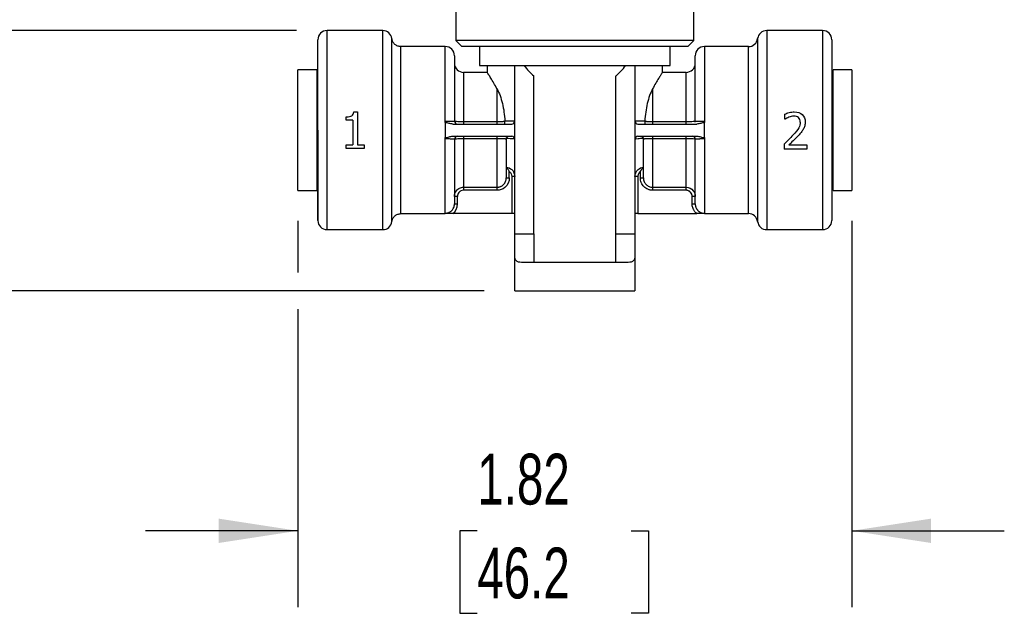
# Model space of a CAD drawing. Header units: inches. Extents: x 0.5 to 21.5, y 0.5 to 16.5.
# Tile 3 of 11: x 3.7 to 7, y 6.7 to 8.7. Entities that reach past the tile are written whole.
import ezdxf

# ---------------------------------------------------------------- set-up
doc = ezdxf.new("R2010")
doc.units = ezdxf.units.IN
doc.header["$LTSCALE"] = 2
doc.header["$MEASUREMENT"] = 0
doc.layers.add('DIMENSIONS', color=140, linetype='Continuous', lineweight=25)
doc.styles.add('SLDTEXTSTYLE0', font='TXT', dxfattribs={"width": 0.7})
doc.dimstyles.new('SLDDIMSTYLE1', dxfattribs={"dimtxt": 0.169922, "dimasz": 0.26, "dimexe": 0, "dimexo": 0.0625, "dimgap": 0.04248, "dimtad": 0, "dimtih": 1, "dimtoh": 1, "dimrnd": 1e-09, "dimdsep": 46, "dimtxsty": 'SLDTEXTSTYLE0', "dimsah": 1, "dimcen": 0.09, "dimadec": 0, "dimazin": 2, "dimtfac": 1, "dimtofl": 0, "dimtmove": 0, "dimatfit": 3, "dimfxl": 0, "dimfrac": 2, "dimtolj": 1, "dimtzin": 12, "dimarcsym": 0})
doc.dimstyles.new('SLDDIMSTYLE2', dxfattribs={"dimtxt": 0.169922, "dimasz": 0.26, "dimexe": 0, "dimexo": 0.0625, "dimgap": 0.04248, "dimtad": 0, "dimtih": 1, "dimtoh": 1, "dimrnd": 1e-09, "dimzin": 12, "dimdsep": 46, "dimtxsty": 'SLDTEXTSTYLE0', "dimsah": 1, "dimcen": 0.09, "dimadec": 0, "dimazin": 3, "dimtfac": 1, "dimtmove": 0, "dimatfit": 0, "dimfxl": 0, "dimfrac": 2, "dimtolj": 1, "dimtzin": 12, "dimarcsym": 0})

# ---------------------------------------------------------------- blocks, each defined once
blk = doc.blocks.new('_D')
at = {"layer": 'DIMENSIONS'}
for p, q in [((2.2923, 9.1869), (2.2352, 9.1869)), ((2.2352, 9.1869), (2.2352, 8.9168)), ((2.7972, 9.1869), (2.8543, 9.1869)), ((2.8543, 9.1869), (2.8543, 8.9168)), ((3.1035, 9.1869), (3.6035, 9.1869)), ((3.6035, 9.1869), (3.6035, 8.6619)), ((2.2352, 8.9168), (2.2923, 8.9168)), ((2.8543, 8.9168), (2.7972, 8.9168)), ((4.6387, 8.6619), (3.3535, 8.6619)), ((3.6035, 7.8084), (3.6035, 8.6619)), ((5.2547, 7.8084), (3.3535, 7.8084))]:
    blk.add_line(p, q, dxfattribs=at)
for points in [[(3.6035, 8.6619), (3.5635, 8.4019), (3.6435, 8.4019)], [(3.6035, 7.8084), (3.6435, 8.0684), (3.5635, 8.0684)]]:
    blk.add_solid(points, dxfattribs=at)
at = {"layer": 'DIMENSIONS', "char_height": 0.16667, "attachment_point": 1, "style": 'SLDTEXTSTYLE0'}
for s, insert in [('0.85', (2.2923, 9.4397)), ('21.7', (2.2923, 9.1316))]:
    blk.add_mtext(s, dxfattribs=dict(at, insert=insert))
blk = doc.blocks.new('_D_1')
at = {"layer": 'DIMENSIONS'}
for p, q in [((4.6427, 8.0374), (4.6427, 7.8684)), ((6.4607, 8.0374), (6.4607, 6.771)), ((4.6427, 7.7484), (4.6427, 6.771)), ((4.6427, 7.021), (4.1427, 7.021)), ((5.2315, 7.021), (5.1744, 7.021)), ((5.1744, 7.021), (5.1744, 6.751)), ((5.7364, 7.021), (5.7935, 7.021)), ((5.7935, 7.021), (5.7935, 6.751)), ((6.4607, 7.021), (6.9607, 7.021)), ((5.1744, 6.751), (5.2315, 6.751)), ((5.7935, 6.751), (5.7364, 6.751))]:
    blk.add_line(p, q, dxfattribs=at)
for points in [[(4.6427, 7.021), (4.3827, 7.061), (4.3827, 6.981)], [(6.4607, 7.021), (6.7207, 6.981), (6.7207, 7.061)]]:
    blk.add_solid(points, dxfattribs=at)
at = {"layer": 'DIMENSIONS', "char_height": 0.16667, "attachment_point": 1, "style": 'SLDTEXTSTYLE0'}
for s, insert in [('1.82', (5.2315, 7.2739)), ('46.2', (5.2315, 6.9658))]:
    blk.add_mtext(s, dxfattribs=dict(at, insert=insert))

msp = doc.modelspace()

# ---------------------------------------------------------------- linework, layer by layer
for p, q in [((5.1612, 8.9514), (5.1612, 8.6294)), ((5.9422, 8.6294), (5.9422, 8.9514)), ((4.9217, 8.6619), (4.7387, 8.6619)), ((4.7387, 8.0089), (4.7387, 8.6619)), ((4.9217, 8.3354), (4.9217, 8.6619)), ((6.3647, 8.6619), (6.1812, 8.6619)), ((6.1812, 8.6619), (6.1812, 8.0089)), ((6.3647, 8.6619), (6.3647, 8.0089)), ((5.1612, 8.6294), (5.1812, 8.6094)), ((5.9422, 8.6294), (5.1612, 8.6294)), ((5.9222, 8.6094), (5.9422, 8.6294)), ((6.1514, 8.6357), (6.1514, 8.3354)), ((6.3947, 8.6319), (6.3947, 8.3354)), ((5.1267, 8.6094), (4.9812, 8.6094)), ((5.1267, 8.3644), (5.1267, 8.6094)), ((5.2392, 8.6094), (5.1812, 8.6094)), ((5.2392, 8.6094), (5.2392, 8.5474)), ((5.8642, 8.6094), (5.2392, 8.6094)), ((5.9222, 8.6094), (5.8642, 8.6094)), ((5.8642, 8.5474), (5.8642, 8.6094)), ((6.1217, 8.6094), (5.9767, 8.6094)), ((5.9767, 8.6094), (5.9767, 8.3644)), ((6.1217, 8.3354), (6.1217, 8.6094)), ((4.7047, 8.5334), (4.6427, 8.5334)), ((4.6427, 8.1374), (4.6427, 8.5334)), ((4.7047, 8.5334), (4.7047, 8.1374)), ((5.2392, 8.5474), (5.8642, 8.5474)), ((5.2642, 8.5474), (5.2642, 8.5245)), ((5.3547, 7.9949), (5.3547, 8.5474)), ((5.7487, 8.5474), (5.7487, 7.9949)), ((5.8392, 8.5245), (5.8392, 8.5474)), ((6.4607, 8.5334), (6.3987, 8.5334)), ((6.3987, 8.1374), (6.3987, 8.5334)), ((6.4607, 8.5334), (6.4607, 8.1374)), ((5.2644, 8.5249), (5.1867, 8.5249)), ((5.1867, 8.5249), (5.1867, 8.3639)), ((5.4167, 7.9949), (5.4167, 8.5133)), ((5.6867, 7.9949), (5.6867, 8.5133)), ((5.9167, 8.5249), (5.8389, 8.5249)), ((5.9167, 8.3639), (5.9167, 8.5249)), ((4.7087, 8.4829), (4.7047, 8.4829)), ((5.2967, 8.3639), (5.2967, 8.4706)), ((5.8067, 8.4706), (5.8067, 8.3639)), ((6.3987, 8.4829), (6.3947, 8.4829)), ((4.8019, 8.3681), (4.8019, 8.3791)), ((4.8236, 8.3681), (4.8019, 8.3681)), ((4.8236, 8.3681), (4.8236, 8.2877)), ((4.8267, 8.3958), (4.8391, 8.3958)), ((4.8391, 8.3958), (4.8391, 8.2877)), ((6.241, 8.3711), (6.241, 8.3882)), ((6.2418, 8.3711), (6.241, 8.3711)), ((4.9217, 8.0089), (4.9217, 8.3354)), ((5.1267, 8.36), (5.1267, 8.3354)), ((5.1267, 8.3354), (5.1267, 8.3108)), ((5.1511, 8.3554), (5.3447, 8.3554)), ((5.1867, 8.3639), (5.2967, 8.3639)), ((5.322, 8.3654), (5.3547, 8.3654)), ((5.7487, 8.3654), (5.7813, 8.3654)), ((5.7587, 8.3554), (5.9522, 8.3554)), ((5.8067, 8.3639), (5.9167, 8.3639)), ((5.9767, 8.3354), (5.9767, 8.36)), ((5.9767, 8.3108), (5.9767, 8.3354)), ((6.1217, 8.0614), (6.1217, 8.3354)), ((6.1514, 8.3354), (6.1514, 8.0352)), ((5.1267, 8.0629), (5.1267, 8.3065)), ((5.1511, 8.3154), (5.3447, 8.3154)), ((5.1867, 8.3069), (5.1867, 8.1481)), ((5.2967, 8.3069), (5.1867, 8.3069)), ((5.2967, 8.1481), (5.2967, 8.3069)), ((5.3267, 8.3054), (5.3255, 8.3057)), ((5.7587, 8.3154), (5.9522, 8.3154)), ((5.7778, 8.3057), (5.7767, 8.3054)), ((5.9167, 8.3069), (5.8067, 8.3069)), ((5.8067, 8.3069), (5.8067, 8.1481)), ((5.9167, 8.1481), (5.9167, 8.3069)), ((5.9767, 8.3065), (5.9767, 8.0629)), ((4.8019, 8.2754), (4.8019, 8.2877)), ((4.8019, 8.2877), (4.8236, 8.2877)), ((4.8604, 8.2754), (4.8019, 8.2754)), ((4.8391, 8.2877), (4.8604, 8.2877)), ((4.8604, 8.2877), (4.8604, 8.2754)), ((6.2384, 8.2899), (6.2384, 8.2729)), ((6.3124, 8.2729), (6.2384, 8.2729)), ((6.2535, 8.2868), (6.3124, 8.2868)), ((6.3124, 8.2868), (6.3124, 8.2729)), ((4.7047, 8.1879), (4.7087, 8.1879)), ((5.3367, 8.1788), (5.3367, 8.1998)), ((5.3447, 8.1834), (5.3447, 8.0614)), ((5.7587, 8.1834), (5.7587, 8.0614)), ((5.7667, 8.1788), (5.7667, 8.1998)), ((6.3947, 8.1879), (6.3987, 8.1879)), ((5.1867, 8.1481), (5.2967, 8.1481)), ((5.8067, 8.1481), (5.9167, 8.1481)), ((4.6427, 8.1374), (4.7047, 8.1374)), ((5.1667, 8.0933), (5.1667, 8.118)), ((5.2967, 8.1382), (5.1867, 8.1382)), ((5.9167, 8.1382), (5.8067, 8.1382)), ((5.9367, 8.0933), (5.9367, 8.118)), ((6.3987, 8.1374), (6.4607, 8.1374)), ((4.9812, 8.0614), (5.1267, 8.0614)), ((5.3447, 8.0614), (5.1511, 8.0614)), ((5.3547, 8.0614), (5.3447, 8.0614)), ((5.7587, 8.0614), (5.7487, 8.0614)), ((5.7587, 8.0614), (5.9522, 8.0614)), ((5.9767, 8.0614), (6.1217, 8.0614)), ((4.7387, 8.0089), (4.9217, 8.0089)), ((5.3547, 7.9245), (5.3547, 7.9949)), ((5.3547, 7.9949), (5.4167, 7.9949)), ((5.4167, 7.9949), (5.4167, 7.9014)), ((5.6867, 7.9014), (5.6867, 7.9949)), ((5.6867, 7.9949), (5.7487, 7.9949)), ((5.7487, 7.9949), (5.7487, 7.9245)), ((6.1812, 8.0089), (6.3647, 8.0089)), ((5.3547, 7.8084), (5.3547, 7.9245)), ((5.7487, 7.9245), (5.7487, 7.8084)), ((5.7269, 7.9014), (5.3765, 7.9014)), ((5.3547, 7.8084), (5.7487, 7.8084))]:
    msp.add_line(p, q)
at = {"flags": 128}
msp.add_lwpolyline([(4.9514, 8.0352), (4.9514, 8.0366), (4.9514, 8.0409), (4.9514, 8.0425), (4.9514, 8.0427), (4.9514, 8.0427), (4.9514, 8.0427), (4.9514, 8.0427), (4.9514, 8.0427), (4.9514, 8.0427), (4.9514, 8.0427), (4.9514, 8.0427), (4.9514, 8.0432), (4.9514, 8.0448), (4.9514, 8.0489), (4.9514, 8.0563), (4.9514, 8.0685), (4.9514, 8.0819), (4.9514, 8.0998), (4.9514, 8.123), (4.9514, 8.1523), (4.9514, 8.1883), (4.9514, 8.231), (4.9514, 8.2633), (4.9514, 8.2982), (4.9514, 8.3354)], dxfattribs=at)
for centre, radius, start, end in [((4.7387, 8.6319), 0.03, 90, 180), ((4.9217, 8.6319), 0.03, 7.0684, 90), ((6.1812, 8.6319), 0.03, 90, 172.8192), ((6.3647, 8.6319), 0.03, 0, 90), ((6.1217, 8.6394), 0.03, 270, 352.8192), ((5.1267, 8.5794), 0.03, 0, 90), ((5.9767, 8.5794), 0.03, 90, 180), ((5.1867, 8.5549), 0.03, 180, 270), ((5.9167, 8.5549), 0.03, 270, 0), ((5.3447, 8.3654), 0.01, 270, 0), ((5.7587, 8.3654), 0.01, 180, 270), ((5.3447, 8.3054), 0.01, 0, 90), ((5.7587, 8.3054), 0.01, 90, 180), ((6.1217, 8.0314), 0.03, 7.1808, 90), ((4.7387, 8.0389), 0.03, 180, 270), ((4.9217, 8.0389), 0.03, 270, 352.8271), ((6.1812, 8.0389), 0.03, 187.1808, 270), ((6.3647, 8.0389), 0.03, 270, 0)]:
    msp.add_arc(centre, radius, start, end)
for start_param, end_param in [(2.522454, 2.652794), (3.630391, 3.760731)]:
    msp.add_ellipse((5.5517, 8.9529), major_axis=(0, 0.498), ratio=0.57735, start_param=start_param, end_param=end_param)
for points, knots in [([(4.7087, 8.3354), (4.7087, 8.2568), (4.7087, 8.1814), (4.7087, 8.0702), (4.7087, 8.0389), (4.7087, 8.0389), (4.7087, 8.0702), (4.7087, 8.1814), (4.7087, 8.2568), (4.7087, 8.414), (4.7087, 8.4895), (4.7087, 8.6007), (4.7087, 8.6319), (4.7087, 8.6319)], [0, 0, 0, 0, 0.166667, 0.166667, 0.333333, 0.333333, 0.5, 0.5, 0.666667, 0.666667, 0.833333, 0.833333, 1, 1, 1, 1]), ([(4.9514, 8.3354), (4.9514, 8.3485), (4.9514, 8.3746), (4.9514, 8.4132), (4.9514, 8.4485), (4.9514, 8.4801), (4.9514, 8.5012), (4.9514, 8.5148), (4.9514, 8.5216), (4.9514, 8.5283), (4.9514, 8.5349), (4.9514, 8.5412), (4.9514, 8.5463), (4.9514, 8.5521), (4.9514, 8.56), (4.9514, 8.5688), (4.9514, 8.5772), (4.9514, 8.584), (4.9514, 8.5912), (4.9514, 8.5986), (4.9514, 8.6059), (4.9514, 8.6158), (4.9514, 8.6262), (4.9514, 8.6338), (4.9514, 8.6358), (4.9514, 8.6356), (4.9514, 8.6356)], [0, 0, 0, 0, 0.083163, 0.166325, 0.249486, 0.319354, 0.389222, 0.407528, 0.425835, 0.444142, 0.462448, 0.480754, 0.499061, 0.507739, 0.532864, 0.572512, 0.5948, 0.619957, 0.647983, 0.678879, 0.712645, 0.74928, 0.832638, 0.915994, 0.999343, 1, 1, 1, 1]), ([(4.9812, 8.6094), (4.9776, 8.6098), (4.9704, 8.6106), (4.961, 8.6164), (4.9539, 8.625), (4.9523, 8.6321), (4.9514, 8.6356)], [0, 0, 0, 0, 0.249962, 0.499933, 0.749693, 1, 1, 1, 1]), ([(4.9812, 8.3354), (4.9812, 8.3533), (4.9812, 8.3892), (4.9812, 8.4409), (4.9812, 8.4886), (4.9812, 8.5304), (4.9812, 8.5646), (4.9812, 8.5904), (4.9812, 8.6051), (4.9812, 8.6112), (4.9812, 8.6094), (4.9812, 8.6094)], [0, 0, 0, 0, 0.12499, 0.249979, 0.374969, 0.499958, 0.624948, 0.749937, 0.874927, 0.999916, 1, 1, 1, 1]), ([(5.1567, 8.5794), (5.1567, 8.5794), (5.1567, 8.5577), (5.1567, 8.4788), (5.1567, 8.4245), (5.1567, 8.3654)], [0, 0, 0, 0, 0.5, 0.5, 1, 1, 1, 1]), ([(5.9467, 8.3654), (5.9467, 8.4245), (5.9467, 8.4788), (5.9467, 8.5577), (5.9467, 8.5794), (5.9467, 8.5794)], [0, 0, 0, 0, 0.5, 0.5, 1, 1, 1, 1]), ([(5.2967, 8.4706), (5.293, 8.4773), (5.2856, 8.4909), (5.276, 8.5065), (5.2687, 8.518), (5.2646, 8.5242), (5.2645, 8.5244), (5.2644, 8.5245)], [0, 0, 0, 0, 0.211218, 0.427855, 0.63931, 0.85855, 1, 1, 1, 1]), ([(5.8389, 8.5245), (5.839, 8.5246), (5.8394, 8.5253), (5.8373, 8.5221), (5.8329, 8.5153), (5.8262, 8.5046), (5.8173, 8.4901), (5.8102, 8.4772), (5.8067, 8.4706)], [0, 0, 0, 0, 0.045508, 0.238692, 0.413622, 0.592908, 0.794016, 1, 1, 1, 1]), ([(5.2967, 8.4706), (5.3001, 8.4641), (5.3034, 8.4567), (5.3093, 8.4406), (5.3119, 8.4318), (5.3184, 8.4047), (5.3209, 8.3851), (5.322, 8.3654)], [0, 0, 0, 0, 0.25, 0.25, 0.5, 0.5, 1, 1, 1, 1]), ([(5.8067, 8.4706), (5.8032, 8.4641), (5.7999, 8.4567), (5.794, 8.4406), (5.7914, 8.4318), (5.785, 8.4047), (5.7825, 8.3851), (5.7813, 8.3654)], [0, 0, 0, 0, 0.25, 0.25, 0.5, 0.5, 1, 1, 1, 1]), ([(4.8019, 8.3791), (4.8101, 8.3791), (4.8162, 8.3802), (4.8239, 8.3849), (4.8261, 8.3893), (4.8267, 8.3958)], [0, 0, 0, 0, 1, 1, 2, 2, 2, 2]), ([(6.241, 8.3882), (6.2443, 8.3898), (6.2489, 8.3914), (6.2607, 8.3946), (6.2664, 8.3954), (6.2717, 8.3954)], [0, 0, 0, 0, 1, 1, 2, 2, 2, 2]), ([(6.2535, 8.3777), (6.2512, 8.3768), (6.249, 8.3757), (6.2448, 8.3731), (6.2431, 8.372), (6.2418, 8.3711)], [0, 0, 0, 0, 1, 1, 2, 2, 2, 2]), ([(6.2705, 8.3815), (6.2677, 8.3815), (6.2648, 8.3812), (6.2589, 8.3797), (6.2562, 8.3788), (6.2535, 8.3777)], [0, 0, 0, 0, 1, 1, 2, 2, 2, 2]), ([(6.2852, 8.3766), (6.2833, 8.3783), (6.2811, 8.3795), (6.2762, 8.3811), (6.2735, 8.3815), (6.2705, 8.3815)], [0, 0, 0, 0, 1, 1, 2, 2, 2, 2]), ([(6.2717, 8.3954), (6.2829, 8.3954), (6.2917, 8.3924), (6.3043, 8.3806), (6.3075, 8.3726), (6.3075, 8.3624)], [0, 0, 0, 0, 1, 1, 2, 2, 2, 2]), ([(6.2911, 8.3616), (6.2911, 8.3649), (6.2906, 8.3679), (6.2885, 8.373), (6.2871, 8.375), (6.2852, 8.3766)], [0, 0, 0, 0, 1, 1, 2, 2, 2, 2]), ([(4.7087, 8.0389), (4.7087, 8.0389), (4.7087, 8.0702), (4.7087, 8.1814), (4.7087, 8.2568), (4.7087, 8.3354)], [0, 0, 0, 0, 0.5, 0.5, 1, 1, 1, 1]), ([(4.9812, 8.0614), (4.9812, 8.0614), (4.9812, 8.0597), (4.9812, 8.0658), (4.9812, 8.0804), (4.9812, 8.1062), (4.9812, 8.1404), (4.9812, 8.1822), (4.9812, 8.2299), (4.9812, 8.2816), (4.9812, 8.3175), (4.9812, 8.3354)], [0, 0, 0, 0, 0.000339, 0.125297, 0.250254, 0.375212, 0.50017, 0.625127, 0.750085, 0.875042, 1, 1, 1, 1]), ([(5.1267, 8.3644), (5.1278, 8.3644), (5.13, 8.3644), (5.1333, 8.3644), (5.1366, 8.3644), (5.1397, 8.3644), (5.1427, 8.3645), (5.1454, 8.3646), (5.1485, 8.3646), (5.1516, 8.3648), (5.1544, 8.365), (5.1563, 8.3652), (5.1565, 8.3653), (5.1567, 8.3654)], [0, 0, 0, 0, 0.070527, 0.141302, 0.212339, 0.283654, 0.355262, 0.427176, 0.499409, 0.614342, 0.736081, 0.864636, 1, 1, 1, 1]), ([(5.1511, 8.3554), (5.1469, 8.3554), (5.1429, 8.3563), (5.1349, 8.3586), (5.1309, 8.36), (5.1267, 8.36)], [0, 0, 0, 0, 0.5, 0.5, 1, 1, 1, 1]), ([(5.1567, 8.3654), (5.1567, 8.3651), (5.1605, 8.3646), (5.1731, 8.364), (5.1822, 8.3639), (5.1867, 8.3639)], [-0.07980075, -0.07980075, -0.07980075, -0.07980075, -0.04560043, -0.02280021, 0, 0, 0, 0]), ([(5.2967, 8.3639), (5.2978, 8.3639), (5.3001, 8.3639), (5.3034, 8.3639), (5.3066, 8.364), (5.3098, 8.364), (5.3127, 8.3641), (5.3154, 8.3642), (5.3179, 8.3643), (5.3202, 8.3644), (5.3214, 8.3645), (5.322, 8.3645)], [0, 0, 0, 0, 0.111385, 0.222593, 0.333676, 0.444682, 0.555658, 0.666644, 0.777677, 0.888787, 1, 1, 1, 1]), ([(5.3215, 8.3554), (5.3216, 8.3554), (5.3218, 8.3555), (5.3219, 8.356), (5.322, 8.3568), (5.3221, 8.358), (5.3221, 8.3598), (5.3221, 8.3621), (5.3221, 8.3638), (5.322, 8.3645)], [0, 0, 0, 0, 0.125649, 0.26774, 0.401304, 0.533251, 0.726316, 0.879508, 1, 1, 1, 1]), ([(5.7813, 8.3645), (5.7813, 8.3641), (5.7813, 8.3632), (5.7812, 8.3619), (5.7812, 8.3606), (5.7812, 8.3592), (5.7812, 8.3574), (5.7813, 8.3562), (5.7816, 8.3555), (5.7818, 8.3555), (5.7818, 8.3554)], [0, 0, 0, 0, 0.068212, 0.143799, 0.228433, 0.332621, 0.467739, 0.732506, 0.860765, 1, 1, 1, 1]), ([(5.7813, 8.3645), (5.7819, 8.3645), (5.7832, 8.3644), (5.7854, 8.3643), (5.7879, 8.3642), (5.7906, 8.3641), (5.7936, 8.364), (5.7967, 8.364), (5.7999, 8.3639), (5.8033, 8.3639), (5.8055, 8.3639), (5.8067, 8.3639)], [0, 0, 0, 0, 0.1112129, 0.2223234, 0.3333564, 0.4443425, 0.555318, 0.6663242, 0.7774069, 0.888615, 1, 1, 1, 1]), ([(5.9167, 8.3639), (5.9234, 8.3639), (5.9393, 8.3642), (5.9467, 8.365), (5.9467, 8.3654)], [-0.07980075, -0.07980075, -0.07980075, -0.07980075, -0.04560043, 0, 0, 0, 0]), ([(5.9467, 8.3654), (5.9467, 8.3654), (5.9468, 8.3653), (5.9473, 8.3652), (5.9481, 8.3651), (5.9491, 8.365), (5.9504, 8.3649), (5.9519, 8.3648), (5.9536, 8.3647), (5.9561, 8.3646), (5.9599, 8.3645), (5.9651, 8.3644), (5.9708, 8.3644), (5.9747, 8.3644), (5.9767, 8.3644)], [0, 0, 0, 0, 0.068575, 0.135458, 0.200646, 0.264139, 0.325937, 0.38604, 0.44445, 0.501171, 0.627112, 0.752181, 0.876449, 1, 1, 1, 1]), ([(5.9767, 8.36), (5.9724, 8.36), (5.9685, 8.3586), (5.9605, 8.3564), (5.9564, 8.3554), (5.9522, 8.3554)], [0, 0, 0, 0, 0.5, 0.5, 1, 1, 1, 1]), ([(6.2911, 8.3616), (6.2911, 8.3552), (6.2895, 8.3489), (6.2828, 8.3369), (6.2765, 8.3288), (6.2674, 8.3188)], [0, 0, 0, 0, 1, 1, 2, 2, 2, 2]), ([(6.3012, 8.3384), (6.2993, 8.3349), (6.2969, 8.3315), (6.2913, 8.3246), (6.2883, 8.3212), (6.2852, 8.3179)], [0, 0, 0, 0, 1, 1, 2, 2, 2, 2]), ([(6.3075, 8.3624), (6.3075, 8.3577), (6.3069, 8.3534), (6.3047, 8.3455), (6.3032, 8.3418), (6.3012, 8.3384)], [0, 0, 0, 0, 1, 1, 2, 2, 2, 2]), ([(6.3947, 8.3354), (6.3947, 8.3318), (6.3947, 8.3246), (6.3947, 8.3137), (6.3947, 8.3029), (6.3947, 8.2922), (6.3947, 8.2756), (6.3947, 8.2534), (6.3947, 8.2257), (6.3947, 8.1988), (6.3947, 8.1639), (6.3947, 8.1243), (6.3947, 8.0921), (6.3947, 8.0717), (6.3947, 8.0594), (6.3947, 8.05), (6.3947, 8.0448), (6.3947, 8.042), (6.3947, 8.0406), (6.3947, 8.0396), (6.3947, 8.039), (6.3947, 8.039), (6.3947, 8.0389)], [0, 0, 0, 0, 0.023337, 0.04663, 0.069912, 0.093212, 0.116564, 0.178304, 0.240089, 0.304404, 0.368764, 0.5, 0.631236, 0.695551, 0.759911, 0.821651, 0.883436, 0.906766, 0.930056, 0.953337, 0.976642, 1, 1, 1, 1]), ([(5.1267, 8.3108), (5.1309, 8.3108), (5.1348, 8.3123), (5.1429, 8.3145), (5.147, 8.3154), (5.1511, 8.3154)], [0, 0, 0, 0, 0.5, 0.5, 1, 1, 1, 1]), ([(5.1567, 8.3054), (5.1566, 8.3055), (5.1566, 8.3055), (5.1561, 8.3057), (5.1553, 8.3058), (5.1542, 8.3059), (5.1529, 8.306), (5.1514, 8.306), (5.1498, 8.3061), (5.1472, 8.3062), (5.1435, 8.3063), (5.1382, 8.3064), (5.1325, 8.3065), (5.1286, 8.3065), (5.1267, 8.3065)], [0, 0, 0, 0, 0.068614, 0.135525, 0.200729, 0.264227, 0.326018, 0.386104, 0.444485, 0.501166, 0.627202, 0.752303, 0.876542, 1, 1, 1, 1]), ([(5.1867, 8.3069), (5.1799, 8.3069), (5.1641, 8.3066), (5.1567, 8.3058), (5.1567, 8.3054)], [-0.07980039, -0.07980039, -0.07980039, -0.07980039, -0.04560022, 0, 0, 0, 0]), ([(5.1567, 8.3054), (5.1567, 8.2515), (5.1567, 8.2013), (5.1567, 8.1245), (5.1567, 8.0999), (5.1567, 8.0933)], [0, 0, 0, 0, 0.5, 0.5, 1, 1, 1, 1]), ([(5.3255, 8.3057), (5.3252, 8.3058), (5.3244, 8.3062), (5.3184, 8.3066), (5.3102, 8.3068), (5.3026, 8.3069), (5.2987, 8.3069), (5.2967, 8.3069)], [0, 0, 0, 0, 0.147824, 0.429172, 0.712828, 0.856054, 1, 1, 1, 1]), ([(5.3261, 8.3058), (5.3263, 8.307), (5.3266, 8.3096), (5.3289, 8.3128), (5.3321, 8.315), (5.3346, 8.3153), (5.3359, 8.3154)], [0, 0, 0, 0, 0.250259, 0.500068, 0.749849, 1, 1, 1, 1]), ([(5.3267, 8.3054), (5.3267, 8.2741), (5.3267, 8.2452), (5.3267, 8.2001), (5.3267, 8.1848), (5.3267, 8.1788)], [0, 0, 0, 0, 0.5, 0.5, 1, 1, 1, 1]), ([(5.3547, 8.3054), (5.3547, 8.3058), (5.3499, 8.3069), (5.3355, 8.3076), (5.3269, 8.3076)], [0.24362148, 0.24362148, 0.24362148, 0.24362148, 0.27636545, 0.32002407, 0.32002407, 0.32002407, 0.32002407]), ([(5.7764, 8.3076), (5.77, 8.3076), (5.7553, 8.307), (5.7487, 8.306), (5.7487, 8.3054)], [0.2440435, 0.2440435, 0.2440435, 0.2440435, 0.27678746, 0.32044608, 0.32044608, 0.32044608, 0.32044608]), ([(5.7675, 8.3154), (5.7687, 8.3153), (5.7712, 8.315), (5.7744, 8.3128), (5.7767, 8.3096), (5.7771, 8.307), (5.7773, 8.3058)], [0, 0, 0, 0, 0.2501515, 0.4999317, 0.7497415, 1, 1, 1, 1]), ([(5.7767, 8.1788), (5.7767, 8.1848), (5.7767, 8.2001), (5.7767, 8.2452), (5.7767, 8.2741), (5.7767, 8.3054)], [0, 0, 0, 0, 0.5, 0.5, 1, 1, 1, 1]), ([(5.8067, 8.3069), (5.8047, 8.3069), (5.8007, 8.3069), (5.7931, 8.3068), (5.785, 8.3066), (5.7789, 8.3062), (5.7781, 8.3058), (5.7778, 8.3057)], [0, 0, 0, 0, 0.14393, 0.287151, 0.570828, 0.852153, 1, 1, 1, 1]), ([(5.9467, 8.3054), (5.9467, 8.3057), (5.9428, 8.3063), (5.9302, 8.3068), (5.9212, 8.3069), (5.9167, 8.3069)], [-0.07980039, -0.07980039, -0.07980039, -0.07980039, -0.04560022, -0.02280011, 0, 0, 0, 0]), ([(5.9767, 8.3065), (5.9756, 8.3065), (5.9733, 8.3065), (5.97, 8.3064), (5.9668, 8.3064), (5.9637, 8.3064), (5.9607, 8.3063), (5.9579, 8.3063), (5.9549, 8.3062), (5.9518, 8.3061), (5.949, 8.3059), (5.9471, 8.3057), (5.9468, 8.3055), (5.9467, 8.3054)], [0, 0, 0, 0, 0.070528, 0.141302, 0.212339, 0.283654, 0.355262, 0.427176, 0.499408, 0.614342, 0.736082, 0.864636, 1, 1, 1, 1]), ([(5.9467, 8.0933), (5.9467, 8.0999), (5.9467, 8.1245), (5.9467, 8.2013), (5.9467, 8.2515), (5.9467, 8.3054)], [0, 0, 0, 0, 0.5, 0.5, 1, 1, 1, 1]), ([(5.9522, 8.3154), (5.9564, 8.3154), (5.9605, 8.3145), (5.9685, 8.3123), (5.9724, 8.3108), (5.9767, 8.3108)], [0, 0, 0, 0, 0.5, 0.5, 1, 1, 1, 1]), ([(6.2674, 8.3188), (6.2629, 8.3138), (6.2582, 8.309), (6.2488, 8.2997), (6.2437, 8.2949), (6.2384, 8.2899)], [0, 0, 0, 0, 1, 1, 2, 2, 2, 2]), ([(6.2852, 8.3179), (6.2801, 8.3124), (6.2745, 8.3067), (6.2621, 8.2949), (6.2572, 8.2902), (6.2535, 8.2868)], [0, 0, 0, 0, 1, 1, 2, 2, 2, 2]), ([(5.3269, 8.2135), (5.3334, 8.213), (5.3481, 8.2068), (5.3547, 8.1919), (5.3547, 8.1834)], [0.2440435, 0.2440435, 0.2440435, 0.2440435, 0.27678747, 0.3204461, 0.3204461, 0.3204461, 0.3204461]), ([(5.3269, 8.2135), (5.3271, 8.2134), (5.3273, 8.2131), (5.328, 8.2123), (5.3289, 8.2113), (5.3299, 8.2101), (5.3316, 8.208), (5.3341, 8.2046), (5.3358, 8.2014), (5.3367, 8.1998)], [0, 0, 0, 0, 0.083196, 0.168631, 0.257458, 0.350322, 0.447482, 0.720353, 1, 1, 1, 1]), ([(5.7487, 8.1834), (5.7487, 8.1919), (5.7553, 8.2068), (5.77, 8.213), (5.7764, 8.2135)], [0.24362148, 0.24362148, 0.24362148, 0.24362148, 0.28728011, 0.32002409, 0.32002409, 0.32002409, 0.32002409]), ([(5.7667, 8.1998), (5.7671, 8.2006), (5.7679, 8.2022), (5.7694, 8.2046), (5.7709, 8.2068), (5.7725, 8.209), (5.7741, 8.2109), (5.7756, 8.2126), (5.7762, 8.2132), (5.7764, 8.2135)], [0, 0, 0, 0, 0.140614, 0.279948, 0.417717, 0.553455, 0.712767, 0.860592, 1, 1, 1, 1]), ([(5.2967, 8.1481), (5.2978, 8.1481), (5.3001, 8.1482), (5.3035, 8.1488), (5.3067, 8.1498), (5.3098, 8.1511), (5.3128, 8.1528), (5.3155, 8.1548), (5.3186, 8.1576), (5.3218, 8.1616), (5.3245, 8.1668), (5.3263, 8.1727), (5.3266, 8.1767), (5.3267, 8.1788)], [0, 0, 0, 0, 0.071753, 0.143279, 0.214611, 0.285781, 0.35682, 0.427755, 0.498609, 0.620434, 0.744594, 0.871118, 1, 1, 1, 1]), ([(5.3367, 8.1788), (5.3367, 8.1668), (5.3269, 8.1457), (5.3057, 8.1382), (5.2967, 8.1382)], [-0.1597552, -0.1597552, -0.1597552, -0.1597552, -0.0684665, 0, 0, 0, 0]), ([(5.7667, 8.1998), (5.7661, 8.1992), (5.7649, 8.1982), (5.7633, 8.1965), (5.7619, 8.1946), (5.7604, 8.1918), (5.759, 8.1881), (5.7588, 8.185), (5.7587, 8.1834)], [0, 0, 0, 0, 0.126696, 0.251332, 0.375483, 0.500746, 0.751544, 1, 1, 1, 1]), ([(5.8067, 8.1382), (5.8054, 8.1382), (5.8027, 8.1383), (5.7988, 8.1389), (5.795, 8.1399), (5.79, 8.1417), (5.7842, 8.1449), (5.7781, 8.15), (5.7731, 8.1562), (5.7695, 8.1633), (5.7671, 8.1709), (5.7668, 8.1761), (5.7667, 8.1788)], [0, 0, 0, 0, 0.062528, 0.12462, 0.186909, 0.250023, 0.374734, 0.500523, 0.624796, 0.750578, 0.875788, 1, 1, 1, 1]), ([(5.7767, 8.1788), (5.7767, 8.1776), (5.7768, 8.1752), (5.7774, 8.1718), (5.7783, 8.1684), (5.7796, 8.1653), (5.7812, 8.1623), (5.7831, 8.1596), (5.7859, 8.1564), (5.7898, 8.1531), (5.795, 8.1503), (5.8007, 8.1484), (5.8047, 8.1482), (5.8067, 8.1481)], [0, 0, 0, 0, 0.07451, 0.148082, 0.220711, 0.292395, 0.363137, 0.432941, 0.501817, 0.626412, 0.750873, 0.875347, 1, 1, 1, 1]), ([(5.1567, 8.118), (5.1567, 8.1247), (5.1605, 8.1358), (5.1731, 8.146), (5.1822, 8.1481), (5.1867, 8.1481)], [-0.07980039, -0.07980039, -0.07980039, -0.07980039, -0.04560022, -0.02280011, 0, 0, 0, 0]), ([(5.9167, 8.1481), (5.9256, 8.1481), (5.9413, 8.1404), (5.9467, 8.1247), (5.9467, 8.118)], [-0.07969286, -0.07969286, -0.07969286, -0.07969286, -0.03415408, 0, 0, 0, 0]), ([(5.1867, 8.1382), (5.1837, 8.1382), (5.1777, 8.1368), (5.1693, 8.13), (5.1667, 8.1225), (5.1667, 8.118)], [-0.07980039, -0.07980039, -0.07980039, -0.07980039, -0.05700028, -0.03420017, 0, 0, 0, 0]), ([(5.9367, 8.118), (5.9366, 8.1188), (5.9366, 8.1206), (5.936, 8.1232), (5.9347, 8.1273), (5.9319, 8.1315), (5.9279, 8.1348), (5.9244, 8.1367), (5.9206, 8.138), (5.918, 8.1381), (5.9167, 8.1382)], [0, 0, 0, 0, 0.08254, 0.165602, 0.250556, 0.499918, 0.623258, 0.750517, 0.875916, 1, 1, 1, 1]), ([(5.1267, 8.0629), (5.1278, 8.063), (5.13, 8.0631), (5.1333, 8.0636), (5.1366, 8.0646), (5.1397, 8.0659), (5.1427, 8.0675), (5.1454, 8.0695), (5.1485, 8.0723), (5.1516, 8.076), (5.1544, 8.0811), (5.1563, 8.087), (5.1565, 8.0911), (5.1567, 8.0933)], [0, 0, 0, 0, 0.070588, 0.141402, 0.212458, 0.283773, 0.35536, 0.427232, 0.499403, 0.614405, 0.736169, 0.864703, 1, 1, 1, 1]), ([(5.9522, 8.0614), (5.9512, 8.0622), (5.9493, 8.0638), (5.9468, 8.0665), (5.9445, 8.0693), (5.9424, 8.0723), (5.9403, 8.0763), (5.9384, 8.0812), (5.9369, 8.0872), (5.9368, 8.0912), (5.9367, 8.0933)], [0, 0, 0, 0, 0.102887, 0.203554, 0.302765, 0.40132, 0.500032, 0.667656, 0.833018, 1, 1, 1, 1]), ([(5.9467, 8.0933), (5.9467, 8.0922), (5.9468, 8.09), (5.9473, 8.0869), (5.9481, 8.0839), (5.9491, 8.0811), (5.9504, 8.0785), (5.9519, 8.0761), (5.9536, 8.0738), (5.9561, 8.071), (5.9599, 8.0679), (5.9651, 8.0651), (5.9708, 8.0633), (5.9747, 8.0631), (5.9767, 8.0629)], [0, 0, 0, 0, 0.068614, 0.135525, 0.200729, 0.264227, 0.326018, 0.386104, 0.444485, 0.501165, 0.627201, 0.752303, 0.876542, 1, 1, 1, 1]), ([(4.9514, 8.0352), (4.9523, 8.0387), (4.9539, 8.0458), (4.961, 8.0544), (4.9704, 8.0602), (4.9776, 8.061), (4.9812, 8.0614)], [0, 0, 0, 0, 0.250325, 0.50009, 0.750054, 1, 1, 1, 1]), ([(5.1511, 8.0614), (5.147, 8.0614), (5.1429, 8.0614), (5.1349, 8.0614), (5.1309, 8.0614), (5.1267, 8.0614)], [0, 0, 0, 0, 0.5, 0.5, 1, 1, 1, 1]), ([(5.9767, 8.0614), (5.9724, 8.0614), (5.9685, 8.0614), (5.9605, 8.0614), (5.9564, 8.0614), (5.9522, 8.0614)], [0, 0, 0, 0, 0.5, 0.5, 1, 1, 1, 1]), ([(5.3765, 7.9014), (5.369, 7.9014), (5.3635, 7.9031), (5.3562, 7.9108), (5.3547, 7.9166), (5.3547, 7.9245)], [0, 0, 0, 0, 0.5, 0.5, 1, 1, 1, 1]), ([(5.7487, 7.9245), (5.7487, 7.9166), (5.7471, 7.9108), (5.7399, 7.9031), (5.7344, 7.9014), (5.7269, 7.9014)], [0, 0, 0, 0, 0.5, 0.5, 1, 1, 1, 1])]:
    msp.add_open_spline(points, degree=3, knots=knots)
for points in [[(5.1267, 8.36), (5.1267, 8.3613), (5.1267, 8.3628), (5.1267, 8.3644)], [(5.1567, 8.3654), (5.1567, 8.3628), (5.1588, 8.3576), (5.1641, 8.3554), (5.1667, 8.3554)], [(5.1867, 8.3639), (5.1867, 8.3616), (5.1867, 8.3572), (5.1867, 8.3554), (5.1867, 8.3554)], [(5.2967, 8.3554), (5.2967, 8.3554), (5.2967, 8.3572), (5.2967, 8.3616), (5.2967, 8.3639)], [(5.322, 8.3645), (5.322, 8.3648), (5.322, 8.3651), (5.322, 8.3654)], [(5.7813, 8.3654), (5.7813, 8.3651), (5.7813, 8.3648), (5.7813, 8.3645)], [(5.8067, 8.3639), (5.8067, 8.3616), (5.8067, 8.3572), (5.8067, 8.3554), (5.8067, 8.3554)], [(5.9167, 8.3554), (5.9167, 8.3554), (5.9167, 8.3572), (5.9167, 8.3616), (5.9167, 8.3639)], [(5.9459, 8.3616), (5.9464, 8.3628), (5.9467, 8.3641), (5.9467, 8.3654)], [(5.9767, 8.3644), (5.9767, 8.3628), (5.9767, 8.3613), (5.9767, 8.36)], [(5.1267, 8.3065), (5.1267, 8.308), (5.1267, 8.3095), (5.1267, 8.3108)], [(5.1667, 8.3154), (5.1641, 8.3154), (5.1588, 8.3133), (5.1567, 8.308), (5.1567, 8.3054)], [(5.1867, 8.3154), (5.1867, 8.3154), (5.1867, 8.3137), (5.1867, 8.3093), (5.1867, 8.3069)], [(5.2967, 8.3069), (5.2967, 8.3093), (5.2967, 8.3137), (5.2967, 8.3154), (5.2967, 8.3154)], [(5.8067, 8.3154), (5.8067, 8.3154), (5.8067, 8.3137), (5.8067, 8.3093), (5.8067, 8.3069)], [(5.9167, 8.3069), (5.9167, 8.3093), (5.9167, 8.3137), (5.9167, 8.3154), (5.9167, 8.3154)], [(5.9467, 8.3054), (5.9467, 8.308), (5.9445, 8.3133), (5.9393, 8.3154), (5.9367, 8.3154)], [(5.9767, 8.3108), (5.9767, 8.3095), (5.9767, 8.308), (5.9767, 8.3065)], [(5.3267, 8.1788), (5.3267, 8.1788), (5.3288, 8.1788), (5.3341, 8.1788), (5.3367, 8.1788)], [(5.3367, 8.1998), (5.3417, 8.1959), (5.3447, 8.1897), (5.3447, 8.1834)], [(5.3547, 8.1834), (5.3547, 8.1834), (5.3525, 8.1834), (5.3473, 8.1834), (5.3447, 8.1834)], [(5.7587, 8.1834), (5.7561, 8.1834), (5.7508, 8.1834), (5.7487, 8.1834), (5.7487, 8.1834)], [(5.7667, 8.1788), (5.7693, 8.1788), (5.7745, 8.1788), (5.7767, 8.1788), (5.7767, 8.1788)], [(5.1867, 8.1481), (5.1867, 8.1477), (5.1867, 8.1453), (5.1867, 8.1405), (5.1867, 8.1382)], [(5.2967, 8.1382), (5.2967, 8.1405), (5.2967, 8.1453), (5.2967, 8.1477), (5.2967, 8.1481)], [(5.8067, 8.1481), (5.8067, 8.1477), (5.8067, 8.1453), (5.8067, 8.1405), (5.8067, 8.1382)], [(5.9167, 8.1382), (5.9167, 8.1405), (5.9167, 8.1453), (5.9167, 8.1477), (5.9167, 8.1481)], [(5.1667, 8.118), (5.1641, 8.118), (5.1588, 8.118), (5.1567, 8.118), (5.1567, 8.118)], [(5.9467, 8.118), (5.9467, 8.118), (5.9445, 8.118), (5.9393, 8.118), (5.9367, 8.118)], [(5.1511, 8.0614), (5.1608, 8.0689), (5.1667, 8.0811), (5.1667, 8.0933)], [(5.1567, 8.0933), (5.1567, 8.0933), (5.1588, 8.0933), (5.1641, 8.0933), (5.1667, 8.0933)], [(5.9367, 8.0933), (5.9393, 8.0933), (5.9445, 8.0933), (5.9467, 8.0933), (5.9467, 8.0933)], [(5.1267, 8.0614), (5.1267, 8.0622), (5.1267, 8.0628), (5.1267, 8.0629)], [(5.9767, 8.0629), (5.9767, 8.0628), (5.9767, 8.0622), (5.9767, 8.0614)]]:
    msp.add_open_spline(points, degree=3)

# ---------------------------------------------------------------- dimensions: what is measured, and where the dimension line sits
at = {"layer": 'DIMENSIONS'}
dim = msp.add_linear_dim(base=(3.6035, 8.6619), p1=(5.3547, 7.8084), p2=(4.7387, 8.6619), angle=90, dimstyle='SLDDIMSTYLE1', dxfattribs=at)
dim.commit()
dim.dimension.update_dxf_attribs({"geometry": '_D', "text_midpoint": (3.6035, 9.1869), "dimtype": 160})
dim = msp.add_linear_dim(base=(6.4607, 7.021), p1=(4.6427, 8.1374), p2=(6.4607, 8.1374), dimstyle='SLDDIMSTYLE2', dxfattribs=at)
dim.commit()
dim.dimension.update_dxf_attribs({"geometry": '_D_1', "text_midpoint": (5.484, 7.021), "dimtype": 160})

doc.saveas('drawing.dxf')
